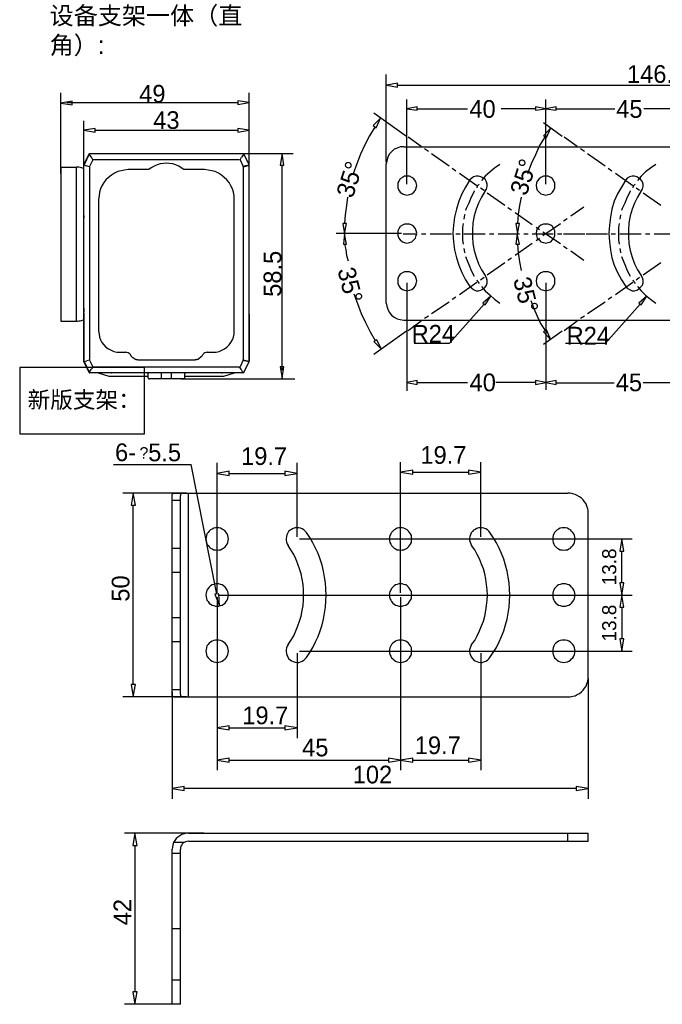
# Model space of a CAD drawing. Extents: x 2 to 309, y 0 to 392.
# Tile 1 of 28: x 2 to 116, y 0 to 176. Entities that reach past the tile are written whole.
import ezdxf

# ---------------------------------------------------------------- set-up
doc = ezdxf.new("R2010")
doc.units = 0
doc.header["$MEASUREMENT"] = 0
doc.layers.get('0').update_dxf_attribs({"linetype": 'CONTINUOUS'})
doc.styles.add('HORIZONTALGBCBIG', font='txt.shx', dxfattribs={"bigfont": 'gbcbig.shx'})

msp = doc.modelspace()

# ---------------------------------------------------------------- linework, layer by layer
at = {"color": 251, "linetype": 'Continuous'}
for p, q in [((66.97, 150.5), (66.97, 166.13)), ((69.02, 164.23), (159.11, 164.23)), ((8.88, 148.47), (8.88, 162.87)), ((42.51, 149.93), (42.51, 162.87)), ((9.95, 161.12), (40.5, 161.12)), ((70.68, 146.56), (70.68, 161.65)), ((72.54, 160.01), (81.5, 160.01)), ((93.62, 160.01), (87.5, 160.01)), ((95.48, 146.56), (95.48, 161.65)), ((97.33, 160.01), (107.82, 160.01)), ((121.47, 160.01), (112.99, 160.01)), ((70.58, 155.09), (64.79, 159.24)), ((12.97, 149.93), (12.97, 157.88)), ((98.43, 155.09), (95.04, 157.49)), ((14.99, 156.18), (40.49, 156.18)), ((70.9, 154.98), (73.2, 153.34)), ((98.75, 154.98), (101.05, 153.34)), ((73.85, 152.9), (74.51, 152.47)), ((101.7, 152.9), (102.36, 152.47)), ((41.54, 152.02), (50.35, 152.02)), ((75.05, 152.03), (78.22, 149.84)), ((102.9, 152.03), (106.07, 149.84)), ((48.38, 113.36), (48.38, 149.93)), ((78.77, 149.4), (79.42, 148.97)), ((106.62, 149.4), (107.27, 148.97)), ((80.08, 148.53), (83.14, 146.34)), ((107.93, 148.53), (110.99, 146.34)), ((83.79, 145.9), (84.45, 145.47)), ((111.64, 145.9), (112.19, 145.47)), ((84.99, 145.03), (88.16, 142.84)), ((112.84, 145.03), (116.01, 142.84)), ((88.71, 142.41), (89.36, 141.97)), ((99.95, 140.88), (102.25, 142.52)), ((90.02, 141.53), (93.07, 139.34)), ((93.73, 138.91), (94.38, 138.47)), ((94.93, 137.38), (98.1, 139.56)), ((98.64, 140), (99.3, 140.44)), ((69.7, 137.76), (58.02, 137.76)), ((70.03, 137.7), (72.54, 137.7)), ((73.31, 137.7), (74.07, 137.7)), ((74.83, 137.7), (78.66, 137.7)), ((79.42, 137.7), (80.19, 137.7)), ((80.84, 137.7), (84.66, 137.7)), ((85.43, 137.7), (86.19, 137.7)), ((86.96, 137.7), (90.78, 137.7)), ((91.54, 137.7), (92.31, 137.7)), ((93.07, 137.7), (96.79, 137.7)), ((94.93, 138.03), (98.1, 135.96)), ((97.55, 137.7), (98.32, 137.7)), ((98.64, 137.7), (102.47, 137.7)), ((102.68, 137.7), (106.51, 137.7)), ((107.16, 137.7), (107.93, 137.7)), ((108.69, 137.7), (112.51, 137.7)), ((113.28, 137.7), (114.04, 137.7)), ((114.81, 137.7), (118.63, 137.7)), ((90.02, 133.88), (93.07, 136.06)), ((93.73, 136.5), (94.38, 136.94)), ((98.64, 135.52), (99.3, 135.08)), ((99.95, 134.64), (102.25, 133)), ((84.99, 130.38), (88.16, 132.57)), ((88.71, 133), (89.36, 133.44)), ((112.84, 130.38), (116.01, 132.57)), ((70.68, 128.96), (70.68, 109.66)), ((80.08, 126.88), (83.14, 129.07)), ((83.79, 129.5), (84.45, 129.94)), ((95.48, 128.96), (95.48, 109.86)), ((107.93, 126.88), (110.99, 129.07)), ((111.64, 129.5), (112.19, 129.94)), ((75.05, 123.49), (78.22, 125.57)), ((84.45, 125.13), (78.28, 118.21)), ((78.77, 126.01), (79.42, 126.44)), ((102.9, 123.49), (106.07, 125.57)), ((112.3, 125.13), (106.13, 118.21)), ((106.62, 126.01), (107.27, 126.44)), ((73.85, 122.62), (74.51, 123.05)), ((101.7, 122.62), (102.36, 123.05)), ((70.9, 120.43), (73.2, 122.18)), ((98.75, 120.43), (101.05, 122.18)), ((70.58, 120.32), (64.79, 116.17)), ((98.43, 120.32), (95.04, 117.92)), ((71.97, 118.21), (78.28, 118.21)), ((99, 118.21), (106.02, 118.21)), ((30.31, 111.83), (50.68, 111.83)), ((72.53, 111.16), (81.49, 111.16)), ((93.61, 111.16), (86.58, 111.16)), ((97.2, 111.12), (107.68, 111.12)), ((121.34, 111.12), (112.86, 111.12)), ((36.79, 73.61), (36.79, 96.8)), ((51.08, 83.59), (51.08, 96.8)), ((69.55, 73.61), (69.55, 96.95)), ((83.89, 83.59), (83.89, 96.95)), ((18.31, 96.54), (32.15, 96.54)), ((36.74, 73.41), (32.15, 96.54)), ((38.96, 94.93), (48.91, 94.93)), ((71.72, 95.13), (81.67, 95.13)), ((31.34, 91.4), (19.98, 91.4)), ((21.8, 57.23), (21.8, 89.24)), ((51.48, 83.24), (110.9, 83.24)), ((109.08, 75.43), (109.08, 81.07)), ((36.79, 72.86), (36.79, 41.96)), ((37.14, 73.21), (110.9, 73.21)), ((69.55, 72.86), (69.55, 41.96)), ((109.08, 71.04), (109.08, 65.4)), ((51.08, 62.88), (51.08, 47.7)), ((51.48, 63.23), (110.9, 63.23)), ((83.89, 62.88), (83.89, 41.96)), ((103.07, 58.34), (103.07, 36.87)), ((31.34, 55.06), (19.98, 55.06)), ((28.76, 55.92), (28.76, 36.87)), ((38.96, 49.52), (48.91, 49.52)), ((38.96, 43.77), (67.38, 43.77)), ((71.72, 43.77), (81.67, 43.77)), ((100.9, 38.68), (30.93, 38.68)), ((34.42, 30.72), (20.28, 30.72)), ((22.1, 28.55), (22.1, 2.39)), ((29.5, 0.18), (20.28, 0.18))]:
    msp.add_line(p, q, dxfattribs=at)
at = {"color": 7, "linetype": 'Continuous'}
for p, q in [((70.14, 153.23), (129.88, 153.23)), ((12.97, 150), (13.95, 151.95)), ((13.95, 151.95), (12.97, 150)), ((13.95, 151.89), (13.04, 150)), ((13.95, 151.89), (13.04, 150)), ((14.01, 151.95), (13.95, 151.95)), ((14.34, 151.36), (13.95, 151.89)), ((41.41, 151.95), (14.08, 151.95)), ((14.6, 150.91), (14.34, 151.36)), ((40.88, 150.91), (41.14, 151.36)), ((41.54, 151.89), (41.14, 151.36)), ((42.51, 150), (41.54, 151.95)), ((8.88, 149.59), (8.88, 122.12)), ((8.88, 149.59), (11.66, 149.59)), ((11.63, 149.59), (11.63, 122.12)), ((12.97, 150), (13.04, 150)), ((13.04, 150), (12.97, 149.93)), ((12.97, 150), (12.97, 149.93)), ((12.97, 150), (12.97, 149.93)), ((13.04, 149.93), (12.97, 149.93)), ((13.56, 149.8), (13.04, 149.93)), ((14.01, 149.67), (13.56, 149.8)), ((14.6, 150.91), (14.01, 149.74)), ((14.01, 149.67), (14.01, 115.22)), ((14.73, 150.97), (40.75, 150.97)), ((40.88, 150.91), (41.47, 149.74)), ((41.47, 149.74), (41.93, 149.87)), ((41.47, 149.67), (41.93, 149.8)), ((41.47, 149.67), (41.47, 115.22)), ((41.93, 149.87), (42.51, 150)), ((41.93, 149.8), (42.51, 149.93)), ((42.51, 149.93), (42.51, 150)), ((42.51, 149.93), (42.51, 150)), ((42.51, 149.93), (42.51, 150)), ((42.51, 123.68), (42.51, 149.93)), ((66.97, 125.35), (66.97, 150.17)), ((12.98, 122.34), (12.98, 149.37)), ((24.58, 149.15), (20.93, 149.15)), ((34.56, 149.15), (30.84, 149.15)), ((15.64, 143.87), (15.64, 120.36)), ((39.84, 120.36), (39.84, 143.87)), ((12.97, 141.53), (12.97, 141.66)), ((12.97, 141.33), (12.97, 141.53)), ((12.97, 141.27), (12.97, 141.33)), ((12.97, 141.2), (12.97, 141.27)), ((12.97, 141.2), (12.97, 141.27)), ((12.97, 123.68), (12.97, 141.2)), ((12.97, 141.14), (12.97, 141.2)), ((12.97, 140.94), (12.97, 140.88)), ((12.97, 140.88), (12.97, 140.75)), ((12.97, 140.88), (12.97, 140.81)), ((12.97, 140.75), (12.97, 140.81)), ((12.97, 124.14), (12.97, 140.75)), ((12.97, 140.75), (12.97, 140.49)), ((95.37, 137.7), (95.48, 137.7)), ((95.48, 137.7), (95.48, 137.81)), ((12.97, 124.4), (12.97, 124.14)), ((12.97, 124.07), (12.97, 124.14)), ((12.97, 124.07), (12.97, 124.01)), ((12.97, 124.01), (12.97, 123.88)), ((12.97, 123.88), (12.97, 123.75)), ((12.97, 123.68), (12.97, 123.75)), ((12.97, 123.62), (12.97, 123.68)), ((12.97, 123.55), (12.97, 123.68)), ((12.97, 123.62), (12.97, 123.68)), ((12.97, 123.55), (12.97, 123.62)), ((12.97, 123.36), (12.97, 123.55)), ((12.97, 123.23), (12.97, 123.36)), ((12.97, 123.23), (12.97, 122.58)), ((42.51, 123.94), (42.51, 124.14)), ((42.51, 123.36), (42.51, 123.23)), ((42.51, 122.58), (42.51, 123.23)), ((42.51, 123.23), (42.51, 122.97)), ((8.88, 122.12), (11.66, 122.12)), ((12.97, 122.77), (12.97, 122.97)), ((12.97, 114.95), (12.97, 122.9)), ((12.97, 122.9), (12.97, 114.95)), ((12.97, 122.58), (12.97, 122.77)), ((12.97, 114.95), (12.97, 122.58)), ((42.51, 122.97), (42.51, 122.77)), ((42.51, 122.9), (42.51, 122.97)), ((42.51, 114.95), (42.51, 122.9)), ((42.51, 114.95), (42.51, 122.9)), ((42.51, 122.77), (42.51, 122.58)), ((42.51, 122.58), (42.51, 114.95)), ((70.14, 122.29), (129.88, 122.29)), ((19.43, 116.58), (20.47, 116.58)), ((35.01, 116.58), (36.06, 116.58)), ((13.04, 114.95), (12.97, 114.95)), ((12.97, 114.95), (13.04, 114.89)), ((12.97, 114.95), (12.97, 114.89)), ((12.97, 114.95), (12.97, 114.89)), ((13.95, 112.94), (12.97, 114.89)), ((12.97, 114.89), (13.95, 112.94)), ((12.97, 114.89), (13.04, 114.89)), ((13.04, 114.89), (13.56, 115.02)), ((13.04, 114.89), (13.95, 113)), ((13.04, 114.89), (13.95, 113)), ((14.01, 115.15), (13.56, 115.02)), ((14.01, 115.15), (14.6, 113.98)), ((22.95, 115.22), (32.6, 115.22)), ((41.47, 115.15), (40.88, 113.98)), ((41.47, 115.22), (41.93, 115.08)), ((41.47, 115.15), (41.93, 115.02)), ((41.54, 113), (42.51, 114.89)), ((41.54, 113), (42.51, 114.89)), ((41.54, 112.94), (42.51, 114.89)), ((41.93, 115.08), (42.51, 114.95)), ((41.93, 115.02), (42.51, 114.89)), ((42.51, 114.89), (42.51, 114.95)), ((42.51, 114.89), (42.51, 114.95)), ((42.51, 114.89), (42.51, 114.95)), ((13.95, 113), (14.34, 113.52)), ((13.95, 112.94), (14.01, 112.94)), ((41.41, 112.87), (14.08, 112.87)), ((14.6, 113.98), (14.34, 113.52)), ((40.75, 113.91), (14.73, 113.91)), ((15.58, 112.87), (17.47, 112.28)), ((24.32, 112.87), (17.93, 112.87)), ((24.51, 112.02), (24.51, 112.68)), ((26.86, 111.83), (26.86, 112.87)), ((28.62, 111.83), (28.62, 112.87)), ((41.41, 112.87), (30.91, 112.87)), ((41.41, 112.87), (30.91, 112.87)), ((31.04, 112.02), (31.04, 112.68)), ((37.56, 112.87), (31.17, 112.87)), ((38.01, 112.28), (39.91, 112.87)), ((40.75, 113.91), (41.08, 113.46)), ((41.08, 113.46), (41.41, 112.87)), ((17.54, 112.28), (24.51, 112.28)), ((30.84, 111.83), (24.71, 111.83)), ((31.04, 112.28), (37.95, 112.28)), ((29.07, 91.4), (99.44, 91.4)), ((31.69, 55.06), (31.69, 91.4)), ((28.76, 55.47), (28.76, 91)), ((28.76, 90.14), (30.23, 90.14)), ((30.23, 55.47), (30.23, 91)), ((103.07, 58.69), (103.07, 87.77)), ((28.76, 81.57), (30.23, 81.57)), ((30.23, 77.24), (28.76, 77.24)), ((36.79, 72.86), (36.79, 47.7)), ((37.14, 73.21), (110.9, 73.21)), ((69.55, 72.86), (69.55, 41.96)), ((28.76, 69.23), (30.23, 69.23)), ((30.23, 64.89), (28.76, 64.89)), ((30.23, 56.32), (28.76, 56.32)), ((29.07, 55.06), (99.44, 55.06)), ((31.69, 30.72), (103.07, 30.72)), ((99.44, 29.31), (99.44, 30.72)), ((103.07, 29.31), (103.07, 30.72)), ((29.07, 29.11), (30.98, 29.11)), ((31.69, 29.31), (103.07, 29.31)), ((28.76, 0.18), (28.76, 27.85)), ((28.76, 27.14), (30.23, 27.14)), ((30.23, 0.18), (30.23, 27.85)), ((30.23, 13.63), (28.76, 13.63)), ((28.76, 4.56), (30.23, 4.56)), ((30.23, 0.18), (28.76, 0.18))]:
    msp.add_line(p, q, dxfattribs=at)
at = {"color": 251, "linetype": 'Continuous'}
for points in [[(67.11, 164.23), (69.02, 163.9), (69.02, 164.57), (69.02, 164.57), (67.11, 164.23)], [(8.88, 161.04), (10.9, 160.72), (10.9, 161.37), (10.9, 161.37), (8.88, 161.04)], [(42.52, 161.12), (40.5, 161.45), (40.5, 160.79), (40.5, 160.79), (42.52, 161.12)], [(70.68, 160.01), (72.54, 159.79), (72.54, 160.34), (72.54, 160.34), (70.68, 160.01)], [(95.48, 160.01), (93.62, 160.34), (93.62, 159.79), (93.62, 159.79), (95.48, 160.01)], [(95.48, 160.01), (97.33, 159.79), (97.33, 160.34), (97.33, 160.34), (95.48, 160.01)], [(65.99, 158.37), (64.68, 157.06), (65.22, 156.62), (65.22, 156.62), (65.99, 158.37)], [(12.97, 156.18), (14.99, 155.86), (14.99, 156.51), (14.99, 156.51), (12.97, 156.18)], [(42.51, 156.18), (40.49, 156.51), (40.49, 155.86), (40.49, 155.86), (42.51, 156.18)], [(65, 156.84), (64.02, 155.2), (63.15, 153.56), (62.38, 151.92), (61.73, 150.17), (61.07, 148.42)], [(96.35, 156.62), (95.04, 155.2), (95.59, 154.87), (95.59, 154.87), (96.35, 156.62)], [(95.37, 155.09), (94.38, 153.45), (93.62, 151.81), (92.86, 150.17), (92.2, 148.42)], [(48.38, 152.02), (48.06, 149.93), (48.71, 149.93), (48.71, 149.93), (48.38, 152.02)], [(87.29, 150.06), (86.3, 149.4), (85.54, 148.75), (84.66, 147.98), (84.01, 147.22)], [(115.14, 150.06), (114.15, 149.4), (113.28, 148.75), (112.51, 147.98), (111.86, 147.22)], [(83.57, 146.56), (83.24, 146.23), (83.14, 145.9)], [(111.42, 146.56), (111.09, 146.23), (110.99, 145.9)], [(60.09, 144.26), (59.87, 142.73), (59.65, 141.09), (59.54, 139.56)], [(82.7, 145.36), (82.7, 145.25), (82.15, 144.26), (81.72, 143.17), (81.28, 142.19), (81.17, 141.86)], [(91.11, 144.26), (90.78, 142.73), (90.56, 141.2), (90.45, 139.56)], [(110.55, 145.36), (110.55, 145.25), (110, 144.26), (109.57, 143.17), (109.13, 142.19), (109.02, 141.86)], [(81.06, 141.09), (80.95, 141.09), (80.84, 140.33)], [(108.8, 141.09), (108.8, 141.09), (108.69, 140.33)], [(59.54, 137.7), (59.87, 139.56), (59.22, 139.56), (59.22, 139.56), (59.54, 137.7)], [(80.73, 139.56), (80.62, 138.8), (80.62, 137.7), (80.62, 136.61), (80.73, 135.85)], [(90.45, 137.7), (90.78, 139.56), (90.12, 139.56), (90.12, 139.56), (90.45, 137.7)], [(108.58, 139.56), (108.47, 138.8), (108.47, 137.7), (108.47, 136.61), (108.58, 135.85)], [(59.54, 137.7), (59.33, 135.85), (59.87, 135.85), (59.87, 135.85), (59.54, 137.7)], [(90.34, 137.7), (90.12, 135.85), (90.78, 135.85), (90.78, 135.85), (90.34, 137.7)], [(59.54, 135.85), (59.76, 134.88), (59.87, 133.85), (60.2, 132.89)], [(90.45, 135.85), (90.56, 134.32), (90.78, 132.68), (91.11, 131.14)], [(80.84, 135.08), (80.95, 134.42), (81.06, 134.32)], [(81.17, 133.66), (81.28, 133.33), (81.72, 132.24), (82.15, 131.14), (82.7, 130.16), (82.7, 130.16)], [(108.69, 135.08), (108.8, 134.42), (108.8, 134.32)], [(109.02, 133.66), (109.13, 133.33), (109.57, 132.24), (110, 131.14), (110.55, 130.16), (110.55, 130.16)], [(83.14, 129.5), (83.24, 129.29), (83.57, 128.85)], [(84.01, 128.3), (84.66, 127.54), (85.54, 126.77), (86.3, 126.01), (87.29, 125.35)], [(110.99, 129.5), (111.09, 129.29), (111.42, 128.85)], [(111.86, 128.3), (112.51, 127.54), (113.28, 126.77), (114.15, 126.01), (115.14, 125.35)], [(61.18, 126.99), (61.84, 125.24), (62.49, 123.49), (63.26, 121.85), (64.13, 120.21), (65, 118.68)], [(85.65, 126.55), (84.23, 125.35), (84.66, 125.02), (84.66, 125.02), (85.65, 126.55)], [(113.5, 126.55), (112.08, 125.35), (112.51, 125.02), (112.51, 125.02), (113.5, 126.55)], [(92.78, 125.79), (93.32, 124.36), (93.94, 123.02), (94.56, 121.68), (95.37, 120.43)], [(96.35, 118.79), (95.59, 120.54), (95.04, 120.21), (95.04, 120.21), (96.35, 118.79)], [(66.1, 117.15), (65.33, 118.79), (64.79, 118.46), (64.79, 118.46), (66.1, 117.15)], [(48.4, 111.92), (48.72, 113.94), (48.07, 113.94), (48.07, 113.94), (48.4, 111.92)], [(70.68, 111.16), (72.53, 110.83), (72.53, 111.49), (72.53, 111.49), (70.68, 111.16)], [(95.47, 111.16), (93.61, 111.49), (93.61, 110.83), (93.61, 110.83), (95.47, 111.16)], [(95.47, 111.16), (97.33, 110.83), (97.33, 111.49), (97.33, 111.49), (95.47, 111.16)], [(36.79, 94.93), (38.96, 94.58), (38.96, 95.33), (38.96, 95.33), (36.79, 94.93)], [(51.08, 94.93), (48.91, 95.33), (48.91, 94.58), (48.91, 94.58), (51.08, 94.93)], [(69.55, 95.13), (71.72, 94.78), (71.72, 95.54), (71.72, 95.54), (69.55, 95.13)], [(83.89, 95.13), (81.67, 95.54), (81.67, 94.78), (81.67, 94.78), (83.89, 95.13)], [(21.8, 91.4), (21.44, 89.24), (22.2, 89.24), (22.2, 89.24), (21.8, 91.4)], [(109.08, 83.24), (108.72, 81.07), (109.43, 81.07), (109.43, 81.07), (109.08, 83.24)], [(109.08, 73.21), (109.43, 75.43), (108.72, 75.43), (108.72, 75.43), (109.08, 73.21)], [(37.19, 71.29), (37.09, 73.46), (36.39, 73.36), (36.39, 73.36), (37.19, 71.29)], [(109.08, 73.21), (108.72, 71.04), (109.43, 71.04), (109.43, 71.04), (109.08, 73.21)], [(109.08, 63.23), (109.43, 65.4), (108.72, 65.4), (108.72, 65.4), (109.08, 63.23)], [(21.8, 55.06), (22.2, 57.23), (21.44, 57.23), (21.44, 57.23), (21.8, 55.06)], [(36.79, 49.52), (38.96, 49.17), (38.96, 49.87), (38.96, 49.87), (36.79, 49.52)], [(51.08, 49.52), (48.91, 49.87), (48.91, 49.17), (48.91, 49.17), (51.08, 49.52)], [(36.79, 43.77), (38.96, 43.42), (38.96, 44.13), (38.96, 44.13), (36.79, 43.77)], [(69.55, 43.77), (67.38, 44.13), (67.38, 43.42), (67.38, 43.42), (69.55, 43.77)], [(69.55, 43.77), (71.72, 43.42), (71.72, 44.13), (71.72, 44.13), (69.55, 43.77)], [(83.89, 43.77), (81.67, 44.13), (81.67, 43.42), (81.67, 43.42), (83.89, 43.77)], [(28.76, 38.68), (30.93, 38.33), (30.93, 39.04), (30.93, 39.04), (28.76, 38.68)], [(103.07, 38.68), (100.9, 39.04), (100.9, 38.33), (100.9, 38.33), (103.07, 38.68)], [(22.1, 30.72), (21.75, 28.55), (22.5, 28.55), (22.5, 28.55), (22.1, 30.72)], [(22.1, 0.18), (22.5, 2.39), (21.75, 2.39), (21.75, 2.39), (22.1, 0.18)]]:
    msp.add_lwpolyline(points, dxfattribs=at)
at = {"color": 7, "linetype": 'Continuous'}
for points in [[(70.14, 153.23), (69.48, 153.23), (68.94, 153.01), (68.39, 152.79), (67.95, 152.36), (67.52, 151.92), (67.3, 151.37), (67.08, 150.72), (66.97, 150.17)], [(41.54, 151.89), (41.47, 151.95), (41.41, 151.95)], [(12.99, 149.37), (12.78, 149.44), (12.56, 149.5), (12.33, 149.54), (12.11, 149.57), (11.89, 149.59), (11.66, 149.59)], [(12.97, 140.94), (12.97, 140.94), (12.97, 143.96), (12.97, 143.96), (12.97, 143.96), (12.97, 143.96), (12.97, 143.96), (12.97, 143.96), (12.97, 143.96), (12.97, 146.98), (12.97, 146.98), (12.97, 146.98), (12.97, 146.98), (12.97, 150), (12.97, 150)], [(13.04, 150), (13.04, 150), (13.04, 149.93), (13.04, 149.93), (13.04, 149.93), (13.04, 149.93), (13.04, 149.93), (13.04, 149.93)], [(13.56, 149.87), (13.56, 149.87), (13.56, 149.8), (13.56, 149.8), (13.56, 149.8), (13.56, 149.8), (13.56, 149.8), (13.56, 149.8)], [(14.01, 149.74), (14.01, 149.74), (14.01, 149.67)], [(30.84, 149.15), (30.38, 149.48), (29.93, 149.8), (29.41, 150), (28.88, 150.19), (28.3, 150.26), (27.71, 150.32), (27.19, 150.26), (26.6, 150.19), (26.08, 150), (25.56, 149.8), (25.04, 149.48), (24.58, 149.15)], [(41.47, 149.67), (41.47, 149.74), (41.47, 149.74)], [(41.93, 149.8), (41.93, 149.8), (41.93, 149.8), (41.93, 149.8), (41.93, 149.8), (41.93, 149.8), (41.93, 149.87), (41.93, 149.87)], [(42.51, 149.93), (42.51, 149.93), (42.51, 149.93), (42.51, 149.93), (42.51, 149.93), (42.51, 149.93), (42.51, 150), (42.51, 150)], [(20.93, 149.15), (20.28, 149.08), (19.69, 148.95), (19.04, 148.82), (18.45, 148.5), (17.93, 148.17), (17.41, 147.78), (16.95, 147.33), (16.56, 146.87), (16.23, 146.28), (15.97, 145.7), (15.78, 145.11), (15.71, 144.46), (15.64, 143.87)], [(39.84, 143.87), (39.84, 144.46), (39.71, 145.11), (39.51, 145.7), (39.25, 146.28), (38.93, 146.87), (38.54, 147.33), (38.08, 147.78), (37.56, 148.17), (37.04, 148.5), (36.45, 148.82), (35.86, 148.95), (35.21, 149.08), (34.56, 149.15)], [(69.05, 146.34), (69.05, 145.9), (69.26, 145.47), (69.48, 145.14), (69.92, 144.81), (70.25, 144.7), (70.68, 144.59), (71.12, 144.7), (71.56, 144.81), (71.89, 145.14), (72.21, 145.47), (72.32, 145.9), (72.43, 146.34), (72.32, 146.78), (72.21, 147.11), (71.89, 147.54), (71.56, 147.76), (71.12, 147.98), (70.68, 147.98), (70.25, 147.98), (69.92, 147.76), (69.48, 147.54), (69.26, 147.11), (69.05, 146.78), (69.05, 146.34)], [(84.66, 145.36), (84.88, 145.69), (84.99, 146.12), (84.99, 146.56), (84.88, 147), (84.66, 147.44), (84.34, 147.65), (83.9, 147.87), (83.46, 147.98), (83.03, 147.98), (82.59, 147.87), (82.26, 147.65), (81.93, 147.33)], [(93.73, 146.34), (93.84, 145.9), (93.95, 145.47), (94.28, 145.14), (94.6, 144.81), (95.04, 144.7), (95.48, 144.59), (95.91, 144.7), (96.35, 144.81), (96.68, 145.14), (96.9, 145.47), (97.11, 145.9), (97.11, 146.34), (97.11, 146.78), (96.9, 147.11), (96.68, 147.54), (96.35, 147.76), (95.91, 147.98), (95.48, 147.98), (95.04, 147.98), (94.6, 147.76), (94.28, 147.54), (93.95, 147.11), (93.84, 146.78), (93.73, 146.34)], [(112.51, 145.36), (112.73, 145.69), (112.84, 146.12), (112.84, 146.56), (112.73, 147), (112.41, 147.44), (112.08, 147.65), (111.75, 147.87), (111.31, 147.98), (110.88, 147.98), (110.44, 147.87), (110, 147.65), (109.78, 147.33)], [(81.93, 147.33), (81.17, 146.01), (80.51, 144.81), (79.97, 143.5), (79.53, 142.08), (79.2, 140.66), (78.98, 139.24), (78.88, 137.81), (78.98, 136.28), (79.2, 134.86), (79.53, 133.44), (79.97, 132.13), (80.51, 130.82), (81.17, 129.5), (81.93, 128.3)], [(109.78, 147.33), (109.02, 146.01), (108.26, 144.81), (107.71, 143.5), (107.27, 142.08), (107.05, 140.66), (106.84, 139.24), (106.73, 137.81), (106.84, 136.28), (107.05, 134.86), (107.27, 133.44), (107.71, 132.13), (108.26, 130.82), (109.02, 129.5), (109.78, 128.3)], [(84.66, 145.36), (84.01, 144.26), (83.46, 143.17), (83.03, 142.08), (82.7, 140.88), (82.48, 139.67), (82.37, 138.36), (82.37, 137.16), (82.48, 135.96), (82.7, 134.75), (83.03, 133.55), (83.46, 132.35), (84.01, 131.25), (84.66, 130.27)], [(112.51, 145.36), (111.86, 144.26), (111.31, 143.17), (110.88, 142.08), (110.55, 140.88), (110.33, 139.67), (110.22, 138.36), (110.22, 137.16), (110.33, 135.96), (110.55, 134.75), (110.88, 133.55), (111.31, 132.35), (111.86, 131.25), (112.51, 130.27)], [(69.05, 137.81), (69.05, 137.38), (69.26, 136.94), (69.48, 136.61), (69.92, 136.28), (70.25, 136.17), (70.68, 136.06), (71.12, 136.17), (71.56, 136.28), (71.89, 136.61), (72.21, 136.94), (72.32, 137.38), (72.43, 137.81), (72.32, 138.25), (72.21, 138.58), (71.89, 139.02), (71.56, 139.24), (71.12, 139.45), (70.68, 139.45), (70.25, 139.45), (69.92, 139.24), (69.48, 139.02), (69.26, 138.58), (69.05, 138.25), (69.05, 137.81)], [(93.73, 137.81), (93.84, 137.38), (93.95, 136.94), (94.28, 136.61), (94.6, 136.28), (95.04, 136.17), (95.48, 136.06), (95.91, 136.17), (96.35, 136.28), (96.68, 136.61), (96.9, 136.94), (97.11, 137.38), (97.11, 137.81), (97.11, 138.25), (96.9, 138.58), (96.68, 139.02), (96.35, 139.24), (95.91, 139.45), (95.48, 139.45), (95.04, 139.45), (94.6, 139.24), (94.28, 139.02), (93.95, 138.58), (93.84, 138.25), (93.73, 137.81)], [(69.05, 129.29), (69.05, 128.85), (69.26, 128.41), (69.48, 128.08), (69.92, 127.76), (70.25, 127.65), (70.68, 127.54), (71.12, 127.65), (71.56, 127.76), (71.89, 128.08), (72.21, 128.41), (72.32, 128.85), (72.43, 129.29), (72.32, 129.72), (72.21, 130.16), (71.89, 130.49), (71.56, 130.71), (71.12, 130.93), (70.68, 130.93), (70.25, 130.93), (69.92, 130.71), (69.48, 130.49), (69.26, 130.16), (69.05, 129.72), (69.05, 129.29)], [(81.93, 128.3), (82.26, 127.97), (82.59, 127.76), (83.03, 127.54), (83.46, 127.54), (83.9, 127.65), (84.34, 127.86), (84.66, 128.19), (84.88, 128.52), (84.99, 128.96), (84.99, 129.4), (84.88, 129.83), (84.66, 130.27)], [(93.73, 129.29), (93.84, 128.85), (93.95, 128.41), (94.28, 128.08), (94.6, 127.76), (95.04, 127.65), (95.48, 127.54), (95.91, 127.65), (96.35, 127.76), (96.68, 128.08), (96.9, 128.41), (97.11, 128.85), (97.11, 129.29), (97.11, 129.72), (96.9, 130.16), (96.68, 130.49), (96.35, 130.71), (95.91, 130.93), (95.48, 130.93), (95.04, 130.93), (94.6, 130.71), (94.28, 130.49), (93.95, 130.16), (93.84, 129.72), (93.73, 129.29)], [(109.78, 128.3), (110, 127.97), (110.44, 127.76), (110.88, 127.54), (111.31, 127.54), (111.75, 127.65), (112.08, 127.86), (112.41, 128.19), (112.73, 128.52), (112.84, 128.96), (112.84, 129.4), (112.73, 129.83), (112.51, 130.27)], [(66.97, 125.35), (67.08, 124.8), (67.3, 124.26), (67.52, 123.71), (67.95, 123.16), (68.39, 122.84), (68.94, 122.51), (69.48, 122.4), (70.14, 122.29)], [(12.97, 123.62), (12.97, 123.55), (12.97, 123.42), (12.97, 123.36), (12.97, 123.23), (12.97, 123.1), (12.97, 123.03), (12.97, 122.9)], [(42.51, 114.95), (42.51, 122.9), (42.51, 123.03), (42.51, 123.1), (42.51, 123.23), (42.51, 123.36), (42.51, 123.42), (42.51, 123.55), (42.51, 123.62)], [(11.66, 122.12), (11.89, 122.12), (12.11, 122.14), (12.33, 122.18), (12.56, 122.21), (12.78, 122.27), (12.99, 122.34)], [(15.64, 120.36), (15.71, 119.77), (15.78, 119.25), (15.97, 118.8), (16.23, 118.28), (16.56, 117.89), (16.95, 117.49), (17.41, 117.17), (17.86, 116.91), (18.38, 116.71), (18.91, 116.58), (19.43, 116.58)], [(36.06, 116.58), (36.64, 116.58), (37.17, 116.71), (37.62, 116.91), (38.14, 117.17), (38.54, 117.49), (38.93, 117.89), (39.25, 118.28), (39.51, 118.8), (39.71, 119.25), (39.84, 119.77), (39.84, 120.36)], [(21.25, 116.19), (21.06, 116.32), (20.93, 116.45), (20.67, 116.52), (20.47, 116.58)], [(21.25, 116.19), (21.25, 116.13), (21.25, 116.13), (21.32, 116.06), (21.32, 116.06), (21.32, 116), (21.38, 116), (21.38, 115.93), (21.45, 115.93), (21.45, 115.87), (21.45, 115.87), (21.51, 115.8), (21.51, 115.8), (21.58, 115.74), (21.58, 115.74), (21.58, 115.74), (21.64, 115.67), (21.64, 115.67), (21.71, 115.67), (21.71, 115.61), (21.78, 115.61), (21.78, 115.61), (21.78, 115.54), (21.84, 115.54), (21.84, 115.54), (21.91, 115.48), (21.91, 115.48), (21.97, 115.48), (21.97, 115.48), (22.04, 115.41), (22.04, 115.41), (22.1, 115.41), (22.1, 115.41), (22.17, 115.35), (22.17, 115.35), (22.23, 115.35), (22.23, 115.35), (22.3, 115.35), (22.3, 115.28), (22.36, 115.28), (22.36, 115.28), (22.43, 115.28), (22.43, 115.28), (22.49, 115.28), (22.49, 115.28), (22.56, 115.28), (22.62, 115.28), (22.62, 115.22), (22.69, 115.22), (22.69, 115.22), (22.75, 115.22), (22.75, 115.22), (22.82, 115.22), (22.82, 115.22), (22.88, 115.22), (22.88, 115.22), (22.95, 115.22)], [(32.6, 115.22), (32.6, 115.22), (32.67, 115.22), (32.67, 115.22), (32.73, 115.22), (32.8, 115.22), (32.8, 115.22), (32.86, 115.22), (32.86, 115.22), (32.93, 115.28), (32.93, 115.28), (32.99, 115.28), (32.99, 115.28), (33.06, 115.28), (33.12, 115.28), (33.19, 115.28), (33.19, 115.28), (33.25, 115.35), (33.32, 115.35), (33.38, 115.35), (33.45, 115.41), (33.51, 115.41), (33.58, 115.48), (33.58, 115.48), (33.64, 115.48), (33.64, 115.54), (33.64, 115.54), (33.71, 115.54), (33.71, 115.61), (33.78, 115.61), (33.78, 115.61), (33.84, 115.67), (33.84, 115.67), (33.91, 115.67), (33.91, 115.74), (33.91, 115.74), (33.97, 115.8), (34.04, 115.8), (34.04, 115.87), (34.1, 115.93), (34.17, 116), (34.17, 116.06), (34.23, 116.13), (34.3, 116.19)], [(35.01, 116.58), (34.82, 116.52), (34.62, 116.45), (34.43, 116.32), (34.3, 116.19)], [(13.04, 114.95), (13.04, 114.95), (13.04, 114.95), (13.04, 114.95), (13.04, 114.89), (13.04, 114.89), (13.04, 114.89), (13.04, 114.89)], [(41.47, 115.15), (41.47, 115.15), (41.47, 115.22)], [(41.93, 115.02), (41.93, 115.02), (41.93, 115.02), (41.93, 115.08), (41.93, 115.08), (41.93, 115.08), (41.93, 115.08), (41.93, 115.08)], [(42.51, 114.89), (42.51, 114.89), (42.51, 114.89), (42.51, 114.89), (42.51, 114.95), (42.51, 114.95), (42.51, 114.95), (42.51, 114.95)], [(13.95, 113), (14.01, 112.94), (14.08, 112.87)], [(14.08, 112.87), (14.08, 112.87), (14.08, 112.87), (14.08, 112.94), (14.08, 112.94), (14.08, 112.94), (14.01, 112.94), (14.01, 112.94), (14.01, 112.94), (14.01, 112.94), (14.01, 112.94), (14.01, 112.94), (14.01, 112.94), (14.01, 112.94), (13.95, 113)], [(13.95, 112.94), (14.01, 112.87), (14.08, 112.87)], [(13.95, 112.94), (14.01, 112.87), (14.08, 112.87)], [(17.8, 112.87), (17.86, 112.87), (17.93, 112.87)], [(24.51, 112.68), (24.45, 112.74), (24.38, 112.81), (24.25, 112.87)], [(31.23, 112.87), (31.1, 112.81), (31.04, 112.74), (31.04, 112.68)], [(37.56, 112.87), (37.62, 112.87), (37.75, 112.87)], [(40.75, 113.91), (40.82, 113.91), (40.88, 113.98)], [(41.41, 112.87), (41.47, 112.94), (41.54, 113)], [(41.54, 113), (41.54, 112.94), (41.54, 112.94), (41.47, 112.94), (41.47, 112.94), (41.47, 112.94), (41.47, 112.94), (41.47, 112.94), (41.47, 112.94), (41.47, 112.94), (41.47, 112.94), (41.41, 112.94), (41.41, 112.87), (41.41, 112.87), (41.41, 112.87)], [(41.41, 112.87), (41.47, 112.87), (41.54, 112.94)], [(41.41, 112.87), (41.47, 112.87), (41.54, 112.94)], [(24.51, 112.02), (24.51, 111.89), (24.58, 111.83), (24.71, 111.83)], [(30.84, 111.83), (30.91, 111.83), (30.97, 111.89), (31.04, 112.02)], [(28.76, 91), (28.76, 91), (28.76, 91.05), (28.76, 91.05), (28.76, 91.1), (28.76, 91.1), (28.76, 91.15), (28.76, 91.2), (28.76, 91.2), (28.81, 91.2), (28.81, 91.2), (28.81, 91.2), (28.81, 91.25), (28.81, 91.25), (28.81, 91.25), (28.81, 91.25), (28.81, 91.25), (28.81, 91.25), (28.81, 91.3), (28.81, 91.3), (28.81, 91.3), (28.81, 91.3), (28.86, 91.3), (28.86, 91.3), (28.86, 91.35), (28.86, 91.35), (28.86, 91.35), (28.86, 91.35), (28.86, 91.35), (28.86, 91.35), (28.92, 91.35), (28.92, 91.35), (28.92, 91.35), (28.92, 91.4), (28.92, 91.4), (28.92, 91.4), (28.97, 91.4), (28.97, 91.4), (28.97, 91.4), (28.97, 91.4), (28.97, 91.4), (28.97, 91.4), (29.02, 91.4), (29.02, 91.4), (29.02, 91.4), (29.02, 91.4), (29.02, 91.4), (29.07, 91.4), (29.07, 91.4), (29.07, 91.4)], [(30.98, 91.4), (30.93, 91.4), (30.88, 91.4), (30.83, 91.4), (30.83, 91.4), (30.78, 91.4), (30.73, 91.4), (30.68, 91.4), (30.63, 91.4), (30.63, 91.4), (30.63, 91.4), (30.58, 91.4), (30.58, 91.4), (30.53, 91.4), (30.53, 91.35), (30.53, 91.35), (30.48, 91.35), (30.48, 91.35), (30.48, 91.35), (30.43, 91.35), (30.43, 91.35), (30.43, 91.35), (30.38, 91.35), (30.38, 91.3), (30.38, 91.3), (30.38, 91.3), (30.33, 91.3), (30.33, 91.3), (30.33, 91.3), (30.33, 91.25), (30.33, 91.25), (30.28, 91.25), (30.28, 91.25), (30.28, 91.2), (30.28, 91.2), (30.28, 91.2), (30.28, 91.2), (30.28, 91.15), (30.23, 91.15), (30.23, 91.15), (30.23, 91.15), (30.23, 91.1), (30.23, 91.1), (30.23, 91.1), (30.23, 91.05), (30.23, 91.05), (30.23, 91.05), (30.23, 91.05), (30.23, 91), (30.23, 91)], [(103.07, 87.77), (103.02, 88.23), (102.97, 88.63), (102.82, 89.08), (102.67, 89.49), (102.41, 89.84), (102.16, 90.19), (101.86, 90.5), (101.51, 90.75), (101.1, 91), (100.7, 91.15), (100.29, 91.3), (99.84, 91.4), (99.44, 91.4)], [(34.77, 83.24), (34.82, 82.94), (34.87, 82.63), (34.97, 82.33), (35.17, 82.08), (35.38, 81.83), (35.63, 81.62), (35.88, 81.47), (36.18, 81.32), (36.49, 81.27), (36.79, 81.22), (37.09, 81.27), (37.4, 81.32), (37.7, 81.47), (37.95, 81.62), (38.2, 81.83), (38.41, 82.08), (38.56, 82.33), (38.71, 82.63), (38.76, 82.94), (38.81, 83.24), (38.76, 83.54), (38.71, 83.84), (38.56, 84.14), (38.41, 84.4), (38.2, 84.65), (37.95, 84.85), (37.7, 85), (37.4, 85.15), (37.09, 85.2), (36.79, 85.25), (36.49, 85.2), (36.18, 85.15), (35.88, 85), (35.63, 84.85), (35.38, 84.65), (35.17, 84.4), (34.97, 84.14), (34.87, 83.84), (34.82, 83.54), (34.77, 83.24)], [(52.74, 84.4), (52.54, 84.65), (52.29, 84.85), (51.98, 85.05), (51.68, 85.15), (51.38, 85.2), (51.03, 85.25), (50.72, 85.2), (50.37, 85.1), (50.07, 84.95), (49.81, 84.8), (49.56, 84.55), (49.41, 84.3), (49.26, 83.99), (49.16, 83.69), (49.11, 83.34), (49.11, 83.04), (49.16, 82.68), (49.31, 82.38), (49.46, 82.08)], [(52.74, 62.07), (53.35, 62.98), (53.9, 63.88), (54.36, 64.89), (54.81, 65.85), (55.22, 66.86), (55.52, 67.92), (55.77, 68.92), (55.97, 69.98), (56.12, 71.09), (56.22, 72.15), (56.28, 73.21), (56.22, 74.32), (56.12, 75.38), (55.97, 76.43), (55.77, 77.49), (55.52, 78.55), (55.22, 79.61), (54.81, 80.62), (54.36, 81.57), (53.9, 82.53), (53.35, 83.49), (52.74, 84.4)], [(67.53, 83.24), (67.58, 82.94), (67.63, 82.63), (67.78, 82.33), (67.94, 82.08), (68.14, 81.83), (68.39, 81.62), (68.64, 81.47), (68.95, 81.32), (69.25, 81.27), (69.55, 81.22), (69.85, 81.27), (70.16, 81.32), (70.46, 81.47), (70.71, 81.62), (70.97, 81.83), (71.17, 82.08), (71.32, 82.33), (71.47, 82.63), (71.52, 82.94), (71.57, 83.24), (71.52, 83.54), (71.47, 83.84), (71.32, 84.14), (71.17, 84.4), (70.97, 84.65), (70.71, 84.85), (70.46, 85), (70.16, 85.15), (69.85, 85.2), (69.55, 85.25), (69.25, 85.2), (68.95, 85.15), (68.64, 85), (68.39, 84.85), (68.14, 84.65), (67.94, 84.4), (67.78, 84.14), (67.63, 83.84), (67.58, 83.54), (67.53, 83.24)], [(85.5, 84.4), (85.3, 84.65), (85.05, 84.85), (84.8, 85.05), (84.44, 85.15), (84.14, 85.2), (83.84, 85.25), (83.48, 85.2), (83.18, 85.1), (82.88, 84.95), (82.58, 84.8), (82.37, 84.55), (82.17, 84.3), (82.02, 83.99), (81.92, 83.69), (81.87, 83.34), (81.87, 83.04), (81.97, 82.68), (82.07, 82.38), (82.22, 82.08)], [(85.5, 62.07), (86.11, 62.98), (86.66, 63.88), (87.17, 64.89), (87.57, 65.85), (87.98, 66.86), (88.28, 67.92), (88.58, 68.92), (88.78, 69.98), (88.94, 71.09), (88.99, 72.15), (89.04, 73.21), (88.99, 74.32), (88.94, 75.38), (88.78, 76.43), (88.58, 77.49), (88.28, 78.55), (87.98, 79.61), (87.57, 80.62), (87.17, 81.57), (86.66, 82.53), (86.11, 83.49), (85.5, 84.4)], [(96.71, 83.24), (96.71, 82.94), (96.81, 82.63), (96.91, 82.33), (97.06, 82.08), (97.27, 81.83), (97.52, 81.62), (97.77, 81.47), (98.07, 81.32), (98.38, 81.27), (98.68, 81.22), (98.98, 81.27), (99.34, 81.32), (99.59, 81.47), (99.89, 81.62), (100.09, 81.83), (100.29, 82.08), (100.5, 82.33), (100.6, 82.63), (100.65, 82.94), (100.7, 83.24), (100.65, 83.54), (100.6, 83.84), (100.5, 84.14), (100.29, 84.4), (100.09, 84.65), (99.89, 84.85), (99.59, 85), (99.34, 85.15), (98.98, 85.2), (98.68, 85.25), (98.38, 85.2), (98.07, 85.15), (97.77, 85), (97.52, 84.85), (97.27, 84.65), (97.06, 84.4), (96.91, 84.14), (96.81, 83.84), (96.71, 83.54), (96.71, 83.24)], [(49.46, 64.39), (49.97, 65.14), (50.47, 65.95), (50.87, 66.81), (51.23, 67.71), (51.53, 68.57), (51.78, 69.48), (51.98, 70.44), (52.14, 71.34), (52.24, 72.3), (52.24, 73.21), (52.24, 74.17), (52.14, 75.12), (51.98, 76.03), (51.78, 76.99), (51.53, 77.9), (51.23, 78.75), (50.87, 79.66), (50.47, 80.47), (49.97, 81.32), (49.46, 82.08)], [(82.22, 64.39), (82.78, 65.14), (83.23, 65.95), (83.64, 66.81), (83.99, 67.71), (84.34, 68.57), (84.59, 69.48), (84.8, 70.44), (84.9, 71.34), (85, 72.3), (85.05, 73.21), (85, 74.17), (84.9, 75.12), (84.8, 76.03), (84.59, 76.99), (84.34, 77.9), (83.99, 78.75), (83.64, 79.66), (83.23, 80.47), (82.78, 81.32), (82.22, 82.08)], [(34.77, 73.21), (34.82, 72.91), (34.87, 72.6), (34.97, 72.3), (35.17, 72.05), (35.38, 71.8), (35.63, 71.6), (35.88, 71.44), (36.18, 71.34), (36.49, 71.24), (36.79, 71.24), (37.09, 71.24), (37.4, 71.34), (37.7, 71.44), (37.95, 71.6), (38.2, 71.8), (38.41, 72.05), (38.56, 72.3), (38.71, 72.6), (38.76, 72.91), (38.81, 73.21), (38.76, 73.56), (38.71, 73.86), (38.56, 74.12), (38.41, 74.42), (38.2, 74.62), (37.95, 74.87), (37.7, 75.02), (37.4, 75.12), (37.09, 75.22), (36.79, 75.22), (36.49, 75.22), (36.18, 75.12), (35.88, 75.02), (35.63, 74.87), (35.38, 74.62), (35.17, 74.42), (34.97, 74.12), (34.87, 73.86), (34.82, 73.56), (34.77, 73.21)], [(67.53, 73.21), (67.58, 72.91), (67.63, 72.6), (67.78, 72.3), (67.94, 72.05), (68.14, 71.8), (68.39, 71.6), (68.64, 71.44), (68.95, 71.34), (69.25, 71.24), (69.55, 71.24), (69.85, 71.24), (70.16, 71.34), (70.46, 71.44), (70.71, 71.6), (70.97, 71.8), (71.17, 72.05), (71.32, 72.3), (71.47, 72.6), (71.52, 72.91), (71.57, 73.21), (71.52, 73.56), (71.47, 73.86), (71.32, 74.12), (71.17, 74.42), (70.97, 74.62), (70.71, 74.87), (70.46, 75.02), (70.16, 75.12), (69.85, 75.22), (69.55, 75.22), (69.25, 75.22), (68.95, 75.12), (68.64, 75.02), (68.39, 74.87), (68.14, 74.62), (67.94, 74.42), (67.78, 74.12), (67.63, 73.86), (67.58, 73.56), (67.53, 73.21)], [(96.71, 73.21), (96.71, 72.91), (96.81, 72.6), (96.91, 72.3), (97.06, 72.05), (97.27, 71.8), (97.52, 71.6), (97.77, 71.44), (98.07, 71.34), (98.38, 71.24), (98.68, 71.24), (98.98, 71.24), (99.34, 71.34), (99.59, 71.44), (99.89, 71.6), (100.09, 71.8), (100.29, 72.05), (100.5, 72.3), (100.6, 72.6), (100.65, 72.91), (100.7, 73.21), (100.65, 73.56), (100.6, 73.86), (100.5, 74.12), (100.29, 74.42), (100.09, 74.62), (99.89, 74.87), (99.59, 75.02), (99.34, 75.12), (98.98, 75.22), (98.68, 75.22), (98.38, 75.22), (98.07, 75.12), (97.77, 75.02), (97.52, 74.87), (97.27, 74.62), (97.06, 74.42), (96.91, 74.12), (96.81, 73.86), (96.71, 73.56), (96.71, 73.21)], [(34.77, 63.23), (34.82, 62.93), (34.87, 62.62), (34.97, 62.32), (35.17, 62.02), (35.38, 61.82), (35.63, 61.62), (35.88, 61.41), (36.18, 61.31), (36.49, 61.26), (36.79, 61.21), (37.09, 61.26), (37.4, 61.31), (37.7, 61.41), (37.95, 61.62), (38.2, 61.82), (38.41, 62.02), (38.56, 62.32), (38.71, 62.62), (38.76, 62.93), (38.81, 63.23), (38.76, 63.53), (38.71, 63.83), (38.56, 64.14), (38.41, 64.39), (38.2, 64.64), (37.95, 64.84), (37.7, 64.99), (37.4, 65.14), (37.09, 65.19), (36.79, 65.19), (36.49, 65.19), (36.18, 65.14), (35.88, 64.99), (35.63, 64.84), (35.38, 64.64), (35.17, 64.39), (34.97, 64.14), (34.87, 63.83), (34.82, 63.53), (34.77, 63.23)], [(67.53, 63.23), (67.58, 62.93), (67.63, 62.62), (67.78, 62.32), (67.94, 62.02), (68.14, 61.82), (68.39, 61.62), (68.64, 61.41), (68.95, 61.31), (69.25, 61.26), (69.55, 61.21), (69.85, 61.26), (70.16, 61.31), (70.46, 61.41), (70.71, 61.62), (70.97, 61.82), (71.17, 62.02), (71.32, 62.32), (71.47, 62.62), (71.52, 62.93), (71.57, 63.23), (71.52, 63.53), (71.47, 63.83), (71.32, 64.14), (71.17, 64.39), (70.97, 64.64), (70.71, 64.84), (70.46, 64.99), (70.16, 65.14), (69.85, 65.19), (69.55, 65.19), (69.25, 65.19), (68.95, 65.14), (68.64, 64.99), (68.39, 64.84), (68.14, 64.64), (67.94, 64.39), (67.78, 64.14), (67.63, 63.83), (67.58, 63.53), (67.53, 63.23)], [(96.71, 63.23), (96.71, 62.93), (96.81, 62.62), (96.91, 62.32), (97.06, 62.02), (97.27, 61.82), (97.52, 61.62), (97.77, 61.41), (98.07, 61.31), (98.38, 61.26), (98.68, 61.21), (98.98, 61.26), (99.34, 61.31), (99.59, 61.41), (99.89, 61.62), (100.09, 61.82), (100.29, 62.02), (100.5, 62.32), (100.6, 62.62), (100.65, 62.93), (100.7, 63.23), (100.65, 63.53), (100.6, 63.83), (100.5, 64.14), (100.29, 64.39), (100.09, 64.64), (99.89, 64.84), (99.59, 64.99), (99.34, 65.14), (98.98, 65.19), (98.68, 65.19), (98.38, 65.19), (98.07, 65.14), (97.77, 64.99), (97.52, 64.84), (97.27, 64.64), (97.06, 64.39), (96.91, 64.14), (96.81, 63.83), (96.71, 63.53), (96.71, 63.23)], [(49.46, 64.39), (49.31, 64.09), (49.16, 63.78), (49.11, 63.43), (49.11, 63.13), (49.16, 62.77), (49.26, 62.47), (49.41, 62.17), (49.56, 61.92), (49.81, 61.67), (50.07, 61.51), (50.37, 61.36), (50.72, 61.26), (51.03, 61.21), (51.38, 61.21), (51.68, 61.31), (51.98, 61.41), (52.29, 61.62), (52.54, 61.82), (52.74, 62.07)], [(82.22, 64.39), (82.07, 64.09), (81.97, 63.78), (81.87, 63.43), (81.87, 63.13), (81.92, 62.77), (82.02, 62.47), (82.17, 62.17), (82.37, 61.92), (82.58, 61.67), (82.88, 61.51), (83.18, 61.36), (83.48, 61.26), (83.84, 61.21), (84.14, 61.21), (84.44, 61.31), (84.8, 61.41), (85.05, 61.62), (85.3, 61.82), (85.5, 62.07)], [(99.44, 55.06), (99.84, 55.06), (100.29, 55.16), (100.7, 55.26), (101.1, 55.47), (101.51, 55.67), (101.86, 55.97), (102.16, 56.27), (102.41, 56.63), (102.67, 56.98), (102.82, 57.38), (102.97, 57.84), (103.02, 58.24), (103.07, 58.69)], [(29.07, 55.06), (29.07, 55.06), (29.07, 55.06), (29.02, 55.06), (29.02, 55.06), (29.02, 55.06), (29.02, 55.06), (29.02, 55.06), (28.97, 55.06), (28.97, 55.06), (28.97, 55.06), (28.97, 55.06), (28.97, 55.06), (28.97, 55.06), (28.92, 55.06), (28.92, 55.06), (28.92, 55.06), (28.92, 55.06), (28.92, 55.11), (28.92, 55.11), (28.86, 55.11), (28.86, 55.11), (28.86, 55.11), (28.86, 55.11), (28.86, 55.11), (28.86, 55.11), (28.86, 55.11), (28.86, 55.16), (28.81, 55.16), (28.81, 55.16), (28.81, 55.16), (28.81, 55.16), (28.81, 55.16), (28.81, 55.21), (28.81, 55.21), (28.81, 55.21), (28.81, 55.21), (28.81, 55.21), (28.81, 55.26), (28.81, 55.26), (28.81, 55.26), (28.76, 55.26), (28.76, 55.26), (28.76, 55.32), (28.76, 55.32), (28.76, 55.37), (28.76, 55.37), (28.76, 55.42), (28.76, 55.42), (28.76, 55.47)], [(30.23, 55.47), (30.23, 55.47), (30.23, 55.42), (30.23, 55.42), (30.23, 55.42), (30.23, 55.37), (30.23, 55.37), (30.23, 55.37), (30.23, 55.32), (30.23, 55.32), (30.23, 55.32), (30.23, 55.32), (30.28, 55.26), (30.28, 55.26), (30.28, 55.26), (30.28, 55.26), (30.28, 55.21), (30.28, 55.21), (30.28, 55.21), (30.33, 55.21), (30.33, 55.21), (30.33, 55.16), (30.33, 55.16), (30.33, 55.16), (30.38, 55.16), (30.38, 55.16), (30.38, 55.11), (30.38, 55.11), (30.43, 55.11), (30.43, 55.11), (30.43, 55.11), (30.48, 55.11), (30.48, 55.11), (30.48, 55.11), (30.53, 55.11), (30.53, 55.06), (30.53, 55.06), (30.58, 55.06), (30.58, 55.06), (30.63, 55.06), (30.63, 55.06), (30.63, 55.06), (30.68, 55.06), (30.73, 55.06), (30.78, 55.06), (30.83, 55.06), (30.83, 55.06), (30.88, 55.06), (30.93, 55.06), (30.98, 55.06)], [(31.69, 30.72), (31.29, 30.72), (30.88, 30.62), (30.48, 30.47), (30.13, 30.27), (29.77, 30.01), (29.47, 29.76), (29.22, 29.41), (29.02, 29.06), (28.86, 28.65), (28.81, 28.25), (28.76, 27.85)], [(31.69, 29.31), (31.39, 29.26), (31.14, 29.16), (30.88, 29.06), (30.63, 28.85), (30.48, 28.65), (30.33, 28.4), (30.28, 28.1), (30.23, 27.85)]]:
    msp.add_lwpolyline(points, dxfattribs=at)
at = {"color": 253, "linetype": 'Continuous'}
msp.add_lwpolyline([(1.54, 101.97), (23.81, 101.97), (23.81, 113.85), (1.54, 113.85)], close=True, dxfattribs=at)

# ---------------------------------------------------------------- texts
at = {"style": 'HORIZONTALGBCBIG'}
for s, insert, char_height, width, attachment_point in [('\\C7;\\f方正兰亭黑_GBK|b0|i0|;\\H3.1557170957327;设备支架一体（直角）:', (6.88, 173.81), 3.1557, 39.5084, 4), ('\\C7;\\f方正兰亭黑_GBK|b0|i0|;\\H3.1557170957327;146.3', (115.26, 166.2), 3.1557, 9.7386, 5), ('\\C7;\\f方正兰亭黑_GBK|b0|i0|;\\H3.1557170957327;49', (25.23, 162.67), 3.1557, 5.1715, 5), ('\\C7;\\f方正兰亭黑_GBK|b0|i0|;\\H3.1557170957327;40', (84.18, 159.96), 3.1557, 4.7201, 5), ('\\C7;\\f方正兰亭黑_GBK|b0|i0|;\\H3.1557170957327;45', (110.4, 159.96), 3.1557, 4.7201, 5), ('\\C7;\\f方正兰亭黑_GBK|b0|i0|;\\H3.1557170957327;43', (27.74, 157.98), 3.1557, 5.1715, 5), ('\\C7;\\f方正兰亭黑_GBK|b0|i0|;\\H3.1557170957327;R24', (75.4, 119.86), 3.1557, 7.4681, 5), ('\\C7;\\f方正兰亭黑_GBK|b0|i0|;\\H3.1557170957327;R24', (103.07, 119.52), 3.1557, 7.2084, 5), ('\\C7;\\f方正兰亭黑_GBK|b0|i0|;\\H3.1557170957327;40', (84.22, 111.16), 3.1557, 4.7201, 5), ('\\C7;\\f方正兰亭黑_GBK|b0|i0|;\\H3.1557170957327;45', (110.32, 111.16), 3.1557, 4.7201, 5), ('\\C7;\\f华文细黑|b0|i0|;\\H2.9633074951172;新版支架：', (2.95, 107.91), 2.9633, 22.2702, 4), ('\\C7;\\f方正兰亭黑_GBK|b0|i0|;\\H3.1557170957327;6-', (20.44, 98.68), 3.1557, 5.4796, 5), ('\\C7;\\f方正兰亭黑_GBK|b0|i0|;\\H3.1557170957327;5.5', (27.42, 98.66), 3.1557, 7.3054, 5), ('\\C7;\\fArial|b0|i0|;\\H2.0546471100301;?', (23.73, 98.59), 2.0546, 3.6733, 5), ('\\C7;\\f方正兰亭黑_GBK|b0|i0|;\\H3.1557170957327;19.7', (45.18, 98), 3.1557, 10.957, 5), ('\\C7;\\f方正兰亭黑_GBK|b0|i0|;\\H3.1557170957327;19.7', (77.2, 98.2), 3.1557, 10.957, 5), ('\\C7;\\f方正兰亭黑_GBK|b0|i0|;\\H3.1557170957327;19.7', (45.4, 51.73), 3.1557, 10.957, 5), ('\\C7;\\f方正兰亭黑_GBK|b0|i0|;\\H3.1557170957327;45', (54.32, 45.99), 3.1557, 5.4796, 5), ('\\C7;\\f方正兰亭黑_GBK|b0|i0|;\\H3.1557170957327;19.7', (76.19, 46.39), 3.1557, 10.957, 5), ('\\C7;\\f方正兰亭黑_GBK|b0|i0|;\\H3.1557170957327;102', (64.53, 41.16), 3.1557, 7.3054, 5)]:
    msp.add_mtext(s, dxfattribs=dict(at, insert=insert, char_height=char_height, width=width, attachment_point=attachment_point))
at = {"attachment_point": 5, "style": 'HORIZONTALGBCBIG'}
for s, insert, char_height, width, rotation in [('\\C7;\\f方正兰亭黑_GBK|b0|i0|;\\H3.1557170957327;35°', (60.47, 147.41), 3.1557, 8.894, 72.5), ('\\C7;\\f方正兰亭黑_GBK|b0|i0|;\\H3.1557170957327;35°', (91.5, 147.84), 3.1557, 9.7167, 72.5), ('\\C7;\\f方正兰亭黑_GBK|b0|i0|;\\H3.1557170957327;58.5', (46.7, 130.56), 3.1557, 9.5788, 90), ('\\C7;\\f方正兰亭黑_GBK|b0|i0|;\\H3.1557170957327;35°', (60.54, 128.56), 3.1557, 10.5142, 284), ('\\C7;\\f方正兰亭黑_GBK|b0|i0|;\\H3.1557170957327;35°', (91.91, 126.83), 3.1557, 10.5142, 284), ('\\C7;\\f方正兰亭黑_GBK|b0|i0|;\\H2.5245563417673;13.8', (106.82, 78.25), 2.5246, 10.957, 90), ('\\C7;\\f方正兰亭黑_GBK|b0|i0|;\\H3.1557170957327;50', (19.58, 74.39), 3.1557, 5.4796, 90), ('\\C7;\\f方正兰亭黑_GBK|b0|i0|;\\H2.5245563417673;13.8', (106.82, 68.22), 2.5246, 10.957, 90), ('\\C7;\\f方正兰亭黑_GBK|b0|i0|;\\H3.1557170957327;42', (19.89, 16.63), 3.1557, 5.4796, 90)]:
    msp.add_mtext(s, dxfattribs=dict(at, insert=insert, char_height=char_height, width=width, rotation=rotation))

doc.saveas('drawing.dxf')
